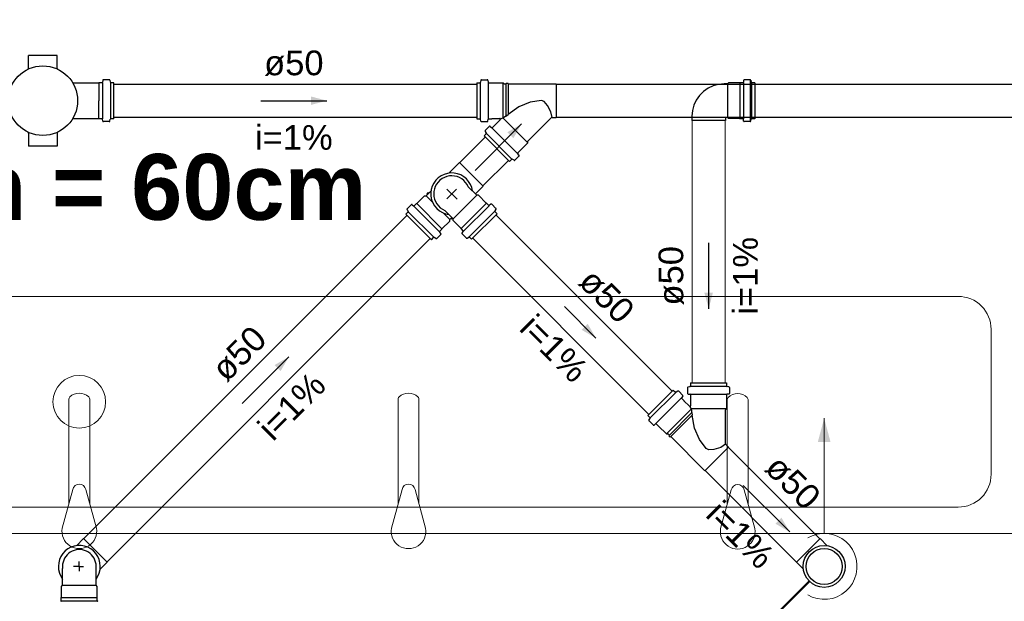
# Model space of a CAD drawing. Header units: millimetres. Extents: x -27714 to -5776, y 5810 to 9208.
# Tile 9 of 256: x -25733.05 to -25727.07, y 7028.94 to 7032.47. Entities that reach past the tile are written whole.
import ezdxf

# ---------------------------------------------------------------- set-up
doc = ezdxf.new("R2010")
doc.units = ezdxf.units.MM
for name, color, linetype, lineweight in [('CV-Condutos', 1, 'Continuous', 13), ('CV-Indicação coluna', 5, 'Continuous', 50), ('CV-Textos conduto', 7, 'Continuous', 25), ('TQ-Condutos', 3, 'Continuous', 30), ('TQ-Textos conduto', 7, 'Continuous', 25)]:
    doc.layers.add(name, color=color, linetype=linetype, lineweight=lineweight)
for name, color, linetype in [('CV-Sentido conduto', 9, 'Continuous'), ('HIDRO', 5, 'Continuous'), ('Simbolos', 5, 'Continuous'), ('Simbolos_int', 2, 'Continuous'), ('TEXTO', 7, 'Continuous'), ('TEXTO @ 100', 7, 'Continuous'), ('TEXTO @ 200', 7, 'Continuous'), ('TQ-Sentido conduto', 9, 'Continuous')]:
    doc.layers.add(name, color=color, linetype=linetype)
doc.styles.add('Arial', font='arial.ttf')
doc.styles.add('ArialN', font='arialbd.ttf')

# ---------------------------------------------------------------- blocks, each defined once
blk = doc.blocks.new('SIMBOLO NOMENCLATURA')
at = {"linetype": 'Continuous'}
blk.add_circle((-30, 0), 30, dxfattribs=at)
blk = doc.blocks.new('*U147')
at = {"layer": 'TEXTO @ 100', "linetype": 'Continuous', "xscale": 20, "yscale": 20, "zscale": 20}
blk.add_blockref('SIMBOLO NOMENCLATURA', (-25314.2283, 7009.9176), dxfattribs=at)
at = {"layer": 'TEXTO @ 200', "linetype": 'Continuous', "xscale": 40, "yscale": 40, "zscale": 40}
blk.add_blockref('SIMBOLO NOMENCLATURA', (-25314.2283, 7009.9176), dxfattribs=at)
blk = doc.blocks.new('*U151')
at = {"layer": 'TEXTO @ 100', "linetype": 'Continuous', "xscale": 20, "yscale": 20, "zscale": 20}
blk.add_blockref('SIMBOLO NOMENCLATURA', (-25312.5642, 7079.2502), dxfattribs=at)
at = {"layer": 'TEXTO @ 200', "linetype": 'Continuous', "xscale": 40, "yscale": 40, "zscale": 40}
blk.add_blockref('SIMBOLO NOMENCLATURA', (-25312.5642, 7079.2502), dxfattribs=at)
blk = doc.blocks.new('*U155')
at = {"layer": 'TEXTO @ 200', "linetype": 'Continuous', "xscale": 40, "yscale": 40, "zscale": 40}
blk.add_blockref('SIMBOLO NOMENCLATURA', (-23654.5269, 7584.9791), dxfattribs=at)
blk = doc.blocks.new('*U159')
at = {"layer": 'TEXTO @ 200', "linetype": 'Continuous', "xscale": 40, "yscale": 40, "zscale": 40}
blk.add_blockref('SIMBOLO NOMENCLATURA', (-23783.0676, 7189.4887), dxfattribs=at)

msp = doc.modelspace()

# ---------------------------------------------------------------- hatches: boundary and pattern name
at = {"layer": 'CV-Condutos', "linetype": 'Continuous'}
msp.add_hatch(color=256, dxfattribs=at).paths.add_polyline_path([(-25728.1603, 7030.0489), (-25728.1991, 7029.904), (-25728.1215, 7029.904)])
at = {"layer": 'CV-Sentido conduto', "linetype": 'Continuous'}
for points in [[(-25728.8621, 7030.714), (-25728.8362, 7030.8106), (-25728.888, 7030.8106)], [(-25729.5467, 7030.5353), (-25729.5967, 7030.6219), (-25729.6333, 7030.5853)], [(-25728.3698, 7029.3584), (-25728.4198, 7029.445), (-25728.4564, 7029.4084)]]:
    msp.add_hatch(color=256, dxfattribs=at).paths.add_polyline_path(points)
at = {"layer": 'TQ-Sentido conduto', "linetype": 'Continuous'}
for points in [[(-25731.1824, 7031.9773), (-25731.279, 7032.0032), (-25731.279, 7031.9514)], [(-25729.9988, 7031.8359), (-25730.0854, 7031.7859), (-25730.0488, 7031.7493)], [(-25731.413, 7030.4217), (-25731.4996, 7030.3717), (-25731.463, 7030.3351)]]:
    msp.add_hatch(color=256, dxfattribs=at).paths.add_polyline_path(points)

# ---------------------------------------------------------------- linework, layer by layer
at = {"color": 7, "linetype": 'Continuous', "lineweight": 0}
msp.add_line((-25738.3859, 7029.3489), (-25726.9857, 7029.3489), dxfattribs=at)
msp.add_lwpolyline([(-25726.9857, 7029.3489), (-25738.3859, 7029.3489)], dxfattribs=at)
at = {"layer": 'CV-Condutos'}
for p, q in [((-25714.8683, 7032.0773), (-25728.5821, 7032.0773)), ((-25728.9621, 7031.8561), (-25728.9621, 7030.2634)), ((-25728.7621, 7031.8561), (-25728.7621, 7030.2634)), ((-25714.8683, 7031.8773), (-25728.5821, 7031.8773)), ((-25730.1543, 7031.2844), (-25729.0834, 7030.2134)), ((-25730.2958, 7031.1429), (-25729.2248, 7030.072)), ((-25728.7426, 7029.8726), (-25728.1866, 7029.3166)), ((-25728.884, 7029.7312), (-25728.328, 7029.1752))]:
    msp.add_line(p, q, dxfattribs=at)
for points in [[(-25728.1603, 7029.3489), (-25728.1603, 7030.0489)], [(-25728.2603, 7028.9757), (-25728.2323, 7028.9623), (-25728.2026, 7028.9534), (-25728.1719, 7028.9492), (-25728.1409, 7028.9498), (-25728.1104, 7028.9552), (-25728.0811, 7028.9653), (-25728.0537, 7028.9797), (-25728.0288, 7028.9982), (-25728.0071, 7029.0203), (-25727.9891, 7029.0456), (-25727.9751, 7029.0733), (-25727.9657, 7029.1028), (-25727.9609, 7029.1334), (-25727.9609, 7029.1644), (-25727.9657, 7029.195), (-25727.9751, 7029.2245), (-25727.9891, 7029.2522), (-25728.0071, 7029.2775), (-25728.0288, 7029.2996), (-25728.0537, 7029.3181), (-25728.0811, 7029.3325), (-25728.1104, 7029.3426), (-25728.1409, 7029.348), (-25728.1719, 7029.3486), (-25728.2026, 7029.3444), (-25728.2323, 7029.3355), (-25728.2603, 7029.3221)]]:
    msp.add_lwpolyline(points, dxfattribs=at)
at = {"layer": 'CV-Indicação coluna'}
msp.add_line((-25730.0232, 7027.286), (-25728.2502, 7029.059), dxfattribs=at)
at = {"layer": 'CV-Sentido conduto'}
for points in [[(-25728.8621, 7031.114), (-25728.8621, 7030.714)], [(-25729.7385, 7030.7271), (-25729.5467, 7030.5353)], [(-25728.6526, 7029.6412), (-25728.3698, 7029.3584)]]:
    msp.add_lwpolyline(points, dxfattribs=at)
at = {"layer": 'HIDRO', "linetype": 'Continuous', "lineweight": 0}
for p, q in [((-25732.7499, 7030.1609), (-25732.7499, 7029.5265)), ((-25732.6223, 7029.5281), (-25732.6223, 7030.1609)), ((-25730.7496, 7030.1609), (-25730.7496, 7029.5265)), ((-25730.6221, 7029.5281), (-25730.6221, 7030.1609)), ((-25728.7496, 7030.1583), (-25728.7496, 7029.524)), ((-25728.6221, 7029.5255), (-25728.6221, 7030.1583)), ((-25732.7253, 7029.6161), (-25732.7899, 7029.3809)), ((-25732.5819, 7029.3809), (-25732.6464, 7029.6161)), ((-25730.7251, 7029.6161), (-25730.7896, 7029.3809)), ((-25730.5816, 7029.3809), (-25730.6462, 7029.6161)), ((-25728.7251, 7029.6135), (-25728.7896, 7029.3783)), ((-25728.5816, 7029.3783), (-25728.6462, 7029.6135))]:
    msp.add_line(p, q, dxfattribs=at)
msp.add_lwpolyline([(-25738.0259, 7029.5089, -0.414214), (-25738.2259, 7029.7089), (-25738.2259, 7029.7089), (-25738.2259, 7030.5889, -0.414214), (-25738.0259, 7030.7889), (-25738.0259, 7030.7889), (-25727.3459, 7030.7889, -0.414214), (-25727.1459, 7030.5889), (-25727.1459, 7030.5889), (-25727.1459, 7029.7089, -0.414214), (-25727.3459, 7029.5089), (-25727.3459, 7029.5089), (-25738.0259, 7029.5089)], format="xyb", dxfattribs=at)
msp.add_circle((-25732.6859, 7030.1489), 0.16, dxfattribs=at)
for centre, radius, start, end in [((-25732.722, 7030.1605), 0.0278, 140.62423, 179.19207), ((-25732.6861, 7030.1166), 0.0843, 46.98757, 133.01243), ((-25732.6507, 7030.1603), 0.0284, 1.18756, 38.92571), ((-25730.7218, 7030.1605), 0.0278, 140.62423, 179.19207), ((-25730.6859, 7030.1166), 0.0843, 46.98757, 133.01243), ((-25730.6505, 7030.1603), 0.0284, 1.18756, 38.92571), ((-25728.7218, 7030.1579), 0.0278, 140.62423, 179.19207), ((-25728.6859, 7030.114), 0.0843, 46.98757, 133.01243), ((-25728.6505, 7030.1577), 0.0284, 1.18756, 38.92571), ((-25732.6859, 7029.6089), 0.0401, 10.35435, 169.64565), ((-25730.6856, 7029.6089), 0.0401, 10.35435, 169.64565), ((-25728.6856, 7029.6063), 0.0401, 10.35435, 169.64565), ((-25732.6859, 7029.3625), 0.1056, 169.97377, 10.02623), ((-25730.6856, 7029.3625), 0.1056, 169.97377, 10.02623), ((-25728.6856, 7029.3599), 0.1056, 169.97377, 10.02623)]:
    msp.add_arc(centre, radius, start, end, dxfattribs=at)
at = {"layer": 'Simbolos'}
for p, q in [((-25732.8202, 7032.2525), (-25732.9946, 7032.2525)), ((-25732.9946, 7032.1735), (-25732.9946, 7032.2525)), ((-25732.8202, 7032.1735), (-25732.8202, 7032.2525)), ((-25732.7263, 7032.0859), (-25732.5676, 7032.0859)), ((-25732.5665, 7032.0867), (-25732.5676, 7032.0859)), ((-25732.5485, 7032.0867), (-25732.5665, 7032.0867)), ((-25732.5435, 7032.1009), (-25732.5445, 7032.0904)), ((-25732.5045, 7032.1045), (-25732.5395, 7032.1045)), ((-25732.5006, 7032.1016), (-25732.4975, 7032.0897)), ((-25732.4762, 7032.0867), (-25732.4936, 7032.0867)), ((-25732.4762, 7031.8679), (-25732.4762, 7032.0867)), ((-25730.2703, 7032.0867), (-25730.2703, 7031.8679)), ((-25730.2703, 7032.0867), (-25730.2529, 7032.0867)), ((-25730.2458, 7032.1016), (-25730.249, 7032.0897)), ((-25730.242, 7032.1045), (-25730.2069, 7032.1045)), ((-25730.2029, 7032.1009), (-25730.202, 7032.0904)), ((-25730.198, 7032.0867), (-25730.1793, 7032.0867)), ((-25730.1793, 7032.0867), (-25730.1785, 7032.0859)), ((-25730.1785, 7032.0859), (-25730.1113, 7032.0859)), ((-25730.1113, 7032.0859), (-25730.1041, 7032.0787)), ((-25730.1041, 7032.0787), (-25730.0937, 7032.0787)), ((-25730.0937, 7032.0787), (-25730.0932, 7032.0847)), ((-25730.0932, 7032.0847), (-25730.0814, 7032.0847)), ((-25730.0809, 7032.0787), (-25730.0814, 7032.0847)), ((-25730.0809, 7032.0787), (-25729.7883, 7032.0787)), ((-25729.7883, 7032.0787), (-25729.7883, 7031.8759)), ((-25728.7483, 7032.0787), (-25728.7679, 7032.0787)), ((-25728.7411, 7032.0859), (-25728.7483, 7032.0787)), ((-25728.6739, 7032.0859), (-25728.7411, 7032.0859)), ((-25728.6731, 7032.0867), (-25728.6739, 7032.0859)), ((-25728.6544, 7032.0867), (-25728.6731, 7032.0867)), ((-25728.6495, 7032.1009), (-25728.6504, 7032.0904)), ((-25728.6104, 7032.1045), (-25728.6455, 7032.1045)), ((-25728.6104, 7032.1005), (-25728.6104, 7031.8541)), ((-25728.6066, 7032.1016), (-25728.6034, 7032.0897)), ((-25728.5821, 7032.0867), (-25728.5995, 7032.0867)), ((-25728.5821, 7032.0867), (-25728.5821, 7031.8679)), ((-25728.9635, 7031.8831), (-25728.9635, 7031.8561)), ((-25732.7263, 7031.8687), (-25732.5676, 7031.8687)), ((-25732.5665, 7031.8679), (-25732.5676, 7031.8687)), ((-25732.5485, 7031.8679), (-25732.5665, 7031.8679)), ((-25732.5435, 7031.8538), (-25732.5445, 7031.8643)), ((-25732.5045, 7031.8501), (-25732.5395, 7031.8501)), ((-25732.5006, 7031.8531), (-25732.4975, 7031.865)), ((-25732.4762, 7031.8679), (-25732.4936, 7031.8679)), ((-25730.2703, 7031.8679), (-25730.2529, 7031.8679)), ((-25730.2458, 7031.8531), (-25730.249, 7031.865)), ((-25730.242, 7031.8501), (-25730.2069, 7031.8501)), ((-25730.2029, 7031.8538), (-25730.202, 7031.8643)), ((-25730.198, 7031.8679), (-25730.1793, 7031.8679)), ((-25730.1793, 7031.8679), (-25730.1785, 7031.8687)), ((-25730.1785, 7031.8687), (-25730.1313, 7031.8687)), ((-25730.1759, 7031.8144), (-25730.1284, 7031.8619)), ((-25729.9604, 7031.7318), (-25729.818, 7031.8742)), ((-25729.8138, 7031.8759), (-25729.7883, 7031.8759)), ((-25728.7607, 7031.8719), (-25728.7607, 7031.8561)), ((-25728.7483, 7031.8759), (-25728.7567, 7031.8759)), ((-25728.7411, 7031.8687), (-25728.7483, 7031.8759)), ((-25728.6739, 7031.8687), (-25728.7411, 7031.8687)), ((-25728.6731, 7031.8679), (-25728.6739, 7031.8687)), ((-25728.6544, 7031.8679), (-25728.6731, 7031.8679)), ((-25728.6495, 7031.8538), (-25728.6504, 7031.8643)), ((-25728.6104, 7031.8501), (-25728.6455, 7031.8501)), ((-25728.6066, 7031.8531), (-25728.6034, 7031.865)), ((-25728.5821, 7031.8679), (-25728.5995, 7031.8679)), ((-25732.9946, 7031.7811), (-25732.9946, 7031.7021)), ((-25732.8202, 7031.7811), (-25732.8202, 7031.7021)), ((-25730.227, 7031.7634), (-25730.2147, 7031.7756)), ((-25730.227, 7031.7634), (-25730.0723, 7031.6086)), ((-25730.2202, 7031.7911), (-25730.214, 7031.7805)), ((-25730.2196, 7031.796), (-25730.1948, 7031.8208)), ((-25730.1894, 7031.821), (-25730.1813, 7031.8142)), ((-25730.0212, 7031.6597), (-25729.9604, 7031.7205)), ((-25729.9604, 7031.7205), (-25729.9604, 7031.7318)), ((-25732.8202, 7031.7021), (-25732.9946, 7031.7021)), ((-25730.0146, 7031.6463), (-25730.0214, 7031.6543)), ((-25730.4404, 7031.5377), (-25730.3762, 7031.6019)), ((-25730.0723, 7031.6086), (-25730.06, 7031.621)), ((-25730.0445, 7031.6154), (-25730.0551, 7031.6216)), ((-25730.0396, 7031.6161), (-25730.0149, 7031.6409)), ((-25730.5783, 7031.3998), (-25730.549, 7031.429)), ((-25730.5748, 7031.4117), (-25730.5666, 7031.42)), ((-25730.571, 7031.4071), (-25730.5748, 7031.4117)), ((-25730.5619, 7031.4162), (-25730.5666, 7031.42)), ((-25730.2709, 7031.4029), (-25730.3223, 7031.4543)), ((-25730.2796, 7031.4116), (-25730.2328, 7031.4585)), ((-25730.6941, 7031.3205), (-25730.6693, 7031.3453)), ((-25730.6639, 7031.3455), (-25730.6558, 7031.3388)), ((-25730.6504, 7031.339), (-25730.6371, 7031.3522)), ((-25730.6371, 7031.3522), (-25730.636, 7031.3522)), ((-25730.636, 7031.3522), (-25730.5885, 7031.3998)), ((-25730.5885, 7031.3998), (-25730.5783, 7031.3998)), ((-25730.2607, 7031.4029), (-25730.2709, 7031.4029)), ((-25730.2132, 7031.3554), (-25730.2607, 7031.4029)), ((-25730.212, 7031.3554), (-25730.2132, 7031.3554)), ((-25730.1988, 7031.3421), (-25730.212, 7031.3554)), ((-25730.1853, 7031.3487), (-25730.1934, 7031.3419)), ((-25730.1551, 7031.3236), (-25730.1799, 7031.3484)), ((-25730.7015, 7031.2879), (-25730.6892, 7031.3002)), ((-25730.7015, 7031.2879), (-25730.5468, 7031.1332)), ((-25730.6947, 7031.3157), (-25730.6885, 7031.305)), ((-25730.4143, 7031.2595), (-25730.4657, 7031.3109)), ((-25730.3024, 7031.1363), (-25730.1477, 7031.291)), ((-25730.1545, 7031.3188), (-25730.1606, 7031.3082)), ((-25730.1477, 7031.291), (-25730.16, 7031.3033)), ((-25730.4824, 7031.1987), (-25730.4349, 7031.2462)), ((-25730.4349, 7031.2564), (-25730.423, 7031.2682)), ((-25730.4349, 7031.2462), (-25730.4349, 7031.2564)), ((-25730.4276, 7031.2637), (-25730.423, 7031.2598)), ((-25730.423, 7031.2598), (-25730.4188, 7031.264)), ((-25730.4143, 7031.2493), (-25730.4143, 7031.2595)), ((-25730.3668, 7031.2018), (-25730.4143, 7031.2493)), ((-25730.5142, 7031.1406), (-25730.4894, 7031.1654)), ((-25730.4891, 7031.1708), (-25730.4959, 7031.1789)), ((-25730.4957, 7031.1843), (-25730.4824, 7031.1975)), ((-25730.4824, 7031.1975), (-25730.4824, 7031.1987)), ((-25730.3668, 7031.2006), (-25730.3668, 7031.2018)), ((-25730.3535, 7031.1874), (-25730.3668, 7031.2006)), ((-25730.36, 7031.1739), (-25730.3533, 7031.182)), ((-25730.335, 7031.1437), (-25730.3598, 7031.1685)), ((-25730.5468, 7031.1332), (-25730.5345, 7031.1455)), ((-25730.519, 7031.14), (-25730.5296, 7031.1461)), ((-25730.3302, 7031.1431), (-25730.3195, 7031.1493)), ((-25730.3024, 7031.1363), (-25730.3147, 7031.1486)), ((-25729.2315, 7030.0654), (-25729.0768, 7030.2201)), ((-25729.0768, 7030.2201), (-25729.0644, 7030.2078)), ((-25729.049, 7030.2133), (-25729.0596, 7030.2071)), ((-25729.0441, 7030.2126), (-25729.0194, 7030.1879)), ((-25728.99, 7030.2351), (-25728.99, 7030.2)), ((-25728.987, 7030.2389), (-25728.9752, 7030.2421)), ((-25728.9722, 7030.2634), (-25728.7534, 7030.2634)), ((-25728.9722, 7030.2634), (-25728.9722, 7030.246)), ((-25728.7534, 7030.2634), (-25728.7534, 7030.246)), ((-25728.7386, 7030.2389), (-25728.7504, 7030.2421)), ((-25728.7356, 7030.2351), (-25728.7356, 7030.2)), ((-25729.0191, 7030.1825), (-25729.0259, 7030.1744)), ((-25729.0257, 7030.169), (-25729.0124, 7030.1558)), ((-25729.0124, 7030.1558), (-25729.0124, 7030.1546)), ((-25729.0124, 7030.1546), (-25728.979, 7030.1212)), ((-25728.9864, 7030.196), (-25728.9758, 7030.1951)), ((-25728.9722, 7030.1911), (-25728.9722, 7030.124)), ((-25728.7534, 7030.1911), (-25728.7534, 7030.1052)), ((-25728.7393, 7030.196), (-25728.7497, 7030.1951)), ((-25728.7534, 7030.1052), (-25728.7614, 7030.0972)), ((-25728.7614, 7030.0972), (-25728.7614, 7029.8959)), ((-25729.2315, 7030.0654), (-25729.2192, 7030.0531)), ((-25729.2247, 7030.0376), (-25729.2185, 7030.0482)), ((-25729.224, 7030.0327), (-25729.1992, 7030.008)), ((-25729.1938, 7030.0077), (-25729.1858, 7030.0145)), ((-25729.1804, 7030.0143), (-25729.1671, 7030.001)), ((-25729.1671, 7030.001), (-25729.166, 7030.001)), ((-25729.166, 7030.001), (-25729.1185, 7029.9535)), ((-25729.1185, 7029.9535), (-25729.1083, 7029.9535)), ((-25729.1083, 7029.9535), (-25729.101, 7029.9462)), ((-25729.101, 7029.9462), (-25729.1048, 7029.9416)), ((-25729.1048, 7029.9416), (-25729.0965, 7029.9332)), ((-25729.0919, 7029.9371), (-25729.0965, 7029.9332)), ((-25729.0919, 7029.9371), (-25728.885, 7029.7302)), ((-25728.885, 7029.7302), (-25728.7416, 7029.8736)), ((-25728.7596, 7029.8916), (-25728.7416, 7029.8736)), ((-25732.7032, 7029.2749), (-25732.6605, 7029.3176)), ((-25728.1429, 7029.2749), (-25728.1856, 7029.3176)), ((-25732.7872, 7029.0351), (-25732.7872, 7029.1361)), ((-25732.5844, 7029.0351), (-25732.5844, 7029.1361)), ((-25732.5598, 7029.1315), (-25732.5171, 7029.1742)), ((-25728.2863, 7029.1315), (-25728.329, 7029.1742)), ((-25732.7944, 7029.0279), (-25732.7872, 7029.0351)), ((-25732.7944, 7028.9607), (-25732.7944, 7029.0279)), ((-25732.5772, 7029.0279), (-25732.5844, 7029.0351)), ((-25732.5772, 7028.9607), (-25732.5772, 7029.0279)), ((-25732.7952, 7028.9599), (-25732.7944, 7028.9607)), ((-25732.7952, 7028.9412), (-25732.7952, 7028.9599)), ((-25732.5764, 7028.9599), (-25732.5772, 7028.9607)), ((-25732.5764, 7028.9412), (-25732.5764, 7028.9599))]:
    msp.add_line(p, q, dxfattribs=at)
for points in [[(-25732.998, 7032.1681), (-25732.9974, 7032.1685), (-25732.9967, 7032.1689), (-25732.9962, 7032.1694), (-25732.9957, 7032.17), (-25732.9953, 7032.1706), (-25732.995, 7032.1713), (-25732.9948, 7032.172), (-25732.9946, 7032.1728), (-25732.9946, 7032.1735)], [(-25732.8202, 7032.1735), (-25732.8201, 7032.1728), (-25732.82, 7032.172), (-25732.8198, 7032.1713), (-25732.8194, 7032.1706), (-25732.819, 7032.17), (-25732.8186, 7032.1694), (-25732.818, 7032.1689), (-25732.8174, 7032.1685), (-25732.8168, 7032.1681)], [(-25732.5485, 7032.0867), (-25732.5478, 7032.0868), (-25732.5472, 7032.0869), (-25732.5466, 7032.0872), (-25732.546, 7032.0876), (-25732.5455, 7032.088), (-25732.5451, 7032.0885), (-25732.5448, 7032.0891), (-25732.5446, 7032.0897), (-25732.5445, 7032.0904)], [(-25732.5395, 7032.1045), (-25732.5402, 7032.1045), (-25732.5408, 7032.1043), (-25732.5414, 7032.1041), (-25732.542, 7032.1037), (-25732.5425, 7032.1032), (-25732.5429, 7032.1027), (-25732.5432, 7032.1021), (-25732.5434, 7032.1015), (-25732.5435, 7032.1009)], [(-25732.5006, 7032.1016), (-25732.5008, 7032.1021), (-25732.5011, 7032.1026), (-25732.5014, 7032.1031), (-25732.5018, 7032.1035), (-25732.5023, 7032.1039), (-25732.5028, 7032.1042), (-25732.5034, 7032.1044), (-25732.5039, 7032.1045), (-25732.5045, 7032.1045)], [(-25732.4975, 7032.0897), (-25732.4973, 7032.0891), (-25732.497, 7032.0886), (-25732.4967, 7032.0882), (-25732.4962, 7032.0877), (-25732.4958, 7032.0874), (-25732.4953, 7032.0871), (-25732.4947, 7032.0869), (-25732.4942, 7032.0868), (-25732.4936, 7032.0867)], [(-25730.2529, 7032.0867), (-25730.2523, 7032.0868), (-25730.2517, 7032.0869), (-25730.2512, 7032.0871), (-25730.2507, 7032.0874), (-25730.2502, 7032.0877), (-25730.2498, 7032.0882), (-25730.2495, 7032.0886), (-25730.2492, 7032.0891), (-25730.249, 7032.0897)], [(-25730.242, 7032.1045), (-25730.2425, 7032.1045), (-25730.2431, 7032.1044), (-25730.2436, 7032.1042), (-25730.2441, 7032.1039), (-25730.2446, 7032.1035), (-25730.245, 7032.1031), (-25730.2454, 7032.1026), (-25730.2456, 7032.1021), (-25730.2458, 7032.1016)], [(-25730.2029, 7032.1009), (-25730.203, 7032.1015), (-25730.2033, 7032.1021), (-25730.2036, 7032.1027), (-25730.204, 7032.1032), (-25730.2045, 7032.1037), (-25730.205, 7032.1041), (-25730.2056, 7032.1043), (-25730.2063, 7032.1045), (-25730.2069, 7032.1045)], [(-25730.202, 7032.0904), (-25730.2019, 7032.0897), (-25730.2017, 7032.0891), (-25730.2014, 7032.0885), (-25730.201, 7032.088), (-25730.2005, 7032.0876), (-25730.1999, 7032.0872), (-25730.1993, 7032.0869), (-25730.1987, 7032.0868), (-25730.198, 7032.0867)], [(-25728.7679, 7032.0787), (-25728.8019, 7032.0758), (-25728.8348, 7032.0669), (-25728.8657, 7032.0525), (-25728.8937, 7032.033), (-25728.9178, 7032.0089), (-25728.9373, 7031.9809), (-25728.9517, 7031.95), (-25728.9606, 7031.9171), (-25728.9635, 7031.8831)], [(-25728.6544, 7032.0867), (-25728.6538, 7032.0868), (-25728.6531, 7032.087), (-25728.6525, 7032.0872), (-25728.652, 7032.0876), (-25728.6515, 7032.088), (-25728.6511, 7032.0885), (-25728.6508, 7032.0891), (-25728.6505, 7032.0897), (-25728.6504, 7032.0904)], [(-25728.6455, 7032.1045), (-25728.6461, 7032.1045), (-25728.6468, 7032.1043), (-25728.6474, 7032.1041), (-25728.6479, 7032.1037), (-25728.6484, 7032.1033), (-25728.6488, 7032.1027), (-25728.6491, 7032.1022), (-25728.6494, 7032.1015), (-25728.6495, 7032.1009)], [(-25728.6066, 7032.1016), (-25728.6068, 7032.1021), (-25728.607, 7032.1026), (-25728.6074, 7032.1031), (-25728.6078, 7032.1035), (-25728.6083, 7032.1039), (-25728.6088, 7032.1042), (-25728.6093, 7032.1044), (-25728.6099, 7032.1045), (-25728.6104, 7032.1045)], [(-25728.6034, 7032.0897), (-25728.6032, 7032.0892), (-25728.6029, 7032.0886), (-25728.6026, 7032.0882), (-25728.6022, 7032.0878), (-25728.6017, 7032.0874), (-25728.6012, 7032.0871), (-25728.6007, 7032.0869), (-25728.6001, 7032.0868), (-25728.5995, 7032.0867)], [(-25732.5445, 7031.8643), (-25732.5446, 7031.8649), (-25732.5448, 7031.8655), (-25732.5451, 7031.8661), (-25732.5455, 7031.8666), (-25732.546, 7031.8671), (-25732.5466, 7031.8675), (-25732.5472, 7031.8677), (-25732.5478, 7031.8679), (-25732.5485, 7031.8679)], [(-25732.5435, 7031.8538), (-25732.5434, 7031.8531), (-25732.5432, 7031.8525), (-25732.5429, 7031.8519), (-25732.5425, 7031.8514), (-25732.542, 7031.851), (-25732.5414, 7031.8506), (-25732.5408, 7031.8503), (-25732.5402, 7031.8502), (-25732.5395, 7031.8501)], [(-25732.5045, 7031.8501), (-25732.5039, 7031.8502), (-25732.5034, 7031.8503), (-25732.5028, 7031.8505), (-25732.5023, 7031.8508), (-25732.5018, 7031.8511), (-25732.5014, 7031.8516), (-25732.5011, 7031.852), (-25732.5008, 7031.8525), (-25732.5006, 7031.8531)], [(-25732.4936, 7031.8679), (-25732.4942, 7031.8679), (-25732.4947, 7031.8678), (-25732.4953, 7031.8676), (-25732.4958, 7031.8673), (-25732.4962, 7031.8669), (-25732.4967, 7031.8665), (-25732.497, 7031.866), (-25732.4973, 7031.8655), (-25732.4975, 7031.865)], [(-25730.249, 7031.865), (-25730.2492, 7031.8655), (-25730.2495, 7031.866), (-25730.2498, 7031.8665), (-25730.2502, 7031.8669), (-25730.2507, 7031.8673), (-25730.2512, 7031.8676), (-25730.2517, 7031.8678), (-25730.2523, 7031.8679), (-25730.2529, 7031.8679)], [(-25730.2458, 7031.8531), (-25730.2456, 7031.8525), (-25730.2454, 7031.852), (-25730.245, 7031.8516), (-25730.2446, 7031.8511), (-25730.2441, 7031.8508), (-25730.2436, 7031.8505), (-25730.2431, 7031.8503), (-25730.2425, 7031.8502), (-25730.242, 7031.8501)], [(-25730.2069, 7031.8501), (-25730.2063, 7031.8502), (-25730.2056, 7031.8503), (-25730.205, 7031.8506), (-25730.2045, 7031.851), (-25730.204, 7031.8514), (-25730.2036, 7031.8519), (-25730.2033, 7031.8525), (-25730.203, 7031.8531), (-25730.2029, 7031.8538)], [(-25730.198, 7031.8679), (-25730.1987, 7031.8679), (-25730.1993, 7031.8677), (-25730.1999, 7031.8675), (-25730.2005, 7031.8671), (-25730.201, 7031.8666), (-25730.2014, 7031.8661), (-25730.2017, 7031.8655), (-25730.2019, 7031.8649), (-25730.202, 7031.8643)], [(-25730.1284, 7031.8619), (-25730.1281, 7031.8623), (-25730.1278, 7031.8627), (-25730.1276, 7031.8632), (-25730.1274, 7031.8637), (-25730.1273, 7031.8642), (-25730.1273, 7031.8647), (-25730.1273, 7031.8653), (-25730.1274, 7031.8658), (-25730.1276, 7031.8663), (-25730.1278, 7031.8667), (-25730.1281, 7031.8672), (-25730.1284, 7031.8676), (-25730.1288, 7031.8679), (-25730.1293, 7031.8682), (-25730.1297, 7031.8684), (-25730.1302, 7031.8686), (-25730.1307, 7031.8687), (-25730.1313, 7031.8687)], [(-25729.8138, 7031.8759), (-25729.8143, 7031.8759), (-25729.8148, 7031.8758), (-25729.8153, 7031.8757), (-25729.8158, 7031.8756), (-25729.8163, 7031.8754), (-25729.8168, 7031.8751), (-25729.8172, 7031.8748), (-25729.8176, 7031.8745), (-25729.818, 7031.8742)], [(-25728.7567, 7031.8759), (-25728.7574, 7031.8759), (-25728.7581, 7031.8757), (-25728.7587, 7031.8754), (-25728.7593, 7031.875), (-25728.7598, 7031.8745), (-25728.7602, 7031.8739), (-25728.7605, 7031.8733), (-25728.7607, 7031.8726), (-25728.7607, 7031.8719)], [(-25728.6504, 7031.8643), (-25728.6505, 7031.8649), (-25728.6508, 7031.8656), (-25728.6511, 7031.8661), (-25728.6515, 7031.8667), (-25728.652, 7031.8671), (-25728.6525, 7031.8675), (-25728.6531, 7031.8677), (-25728.6538, 7031.8679), (-25728.6544, 7031.8679)], [(-25728.6495, 7031.8538), (-25728.6494, 7031.8531), (-25728.6491, 7031.8525), (-25728.6488, 7031.8519), (-25728.6484, 7031.8514), (-25728.6479, 7031.851), (-25728.6474, 7031.8506), (-25728.6468, 7031.8504), (-25728.6461, 7031.8502), (-25728.6455, 7031.8501)], [(-25728.6104, 7031.8501), (-25728.6099, 7031.8502), (-25728.6093, 7031.8503), (-25728.6088, 7031.8505), (-25728.6083, 7031.8508), (-25728.6078, 7031.8512), (-25728.6074, 7031.8516), (-25728.607, 7031.852), (-25728.6068, 7031.8526), (-25728.6066, 7031.8531)], [(-25728.5995, 7031.8679), (-25728.6001, 7031.8679), (-25728.6007, 7031.8678), (-25728.6012, 7031.8676), (-25728.6017, 7031.8673), (-25728.6022, 7031.8669), (-25728.6026, 7031.8665), (-25728.6029, 7031.866), (-25728.6032, 7031.8655), (-25728.6034, 7031.865)], [(-25732.9946, 7031.7811), (-25732.9946, 7031.7819), (-25732.9948, 7031.7826), (-25732.995, 7031.7833), (-25732.9953, 7031.784), (-25732.9957, 7031.7846), (-25732.9962, 7031.7852), (-25732.9967, 7031.7857), (-25732.9974, 7031.7862), (-25732.998, 7031.7865)], [(-25732.8168, 7031.7865), (-25732.8174, 7031.7862), (-25732.818, 7031.7857), (-25732.8186, 7031.7852), (-25732.819, 7031.7846), (-25732.8194, 7031.784), (-25732.8198, 7031.7833), (-25732.82, 7031.7826), (-25732.8201, 7031.7819), (-25732.8202, 7031.7811)], [(-25730.2195, 7031.796), (-25730.2199, 7031.7955), (-25730.2202, 7031.795), (-25730.2205, 7031.7945), (-25730.2206, 7031.7939), (-25730.2207, 7031.7934), (-25730.2207, 7031.7928), (-25730.2206, 7031.7922), (-25730.2204, 7031.7917), (-25730.2202, 7031.7911)], [(-25730.2146, 7031.7757), (-25730.2143, 7031.7761), (-25730.2139, 7031.7766), (-25730.2137, 7031.7771), (-25730.2136, 7031.7777), (-25730.2135, 7031.7783), (-25730.2135, 7031.7788), (-25730.2136, 7031.7794), (-25730.2138, 7031.78), (-25730.214, 7031.7805)], [(-25730.1893, 7031.821), (-25730.1899, 7031.8214), (-25730.1905, 7031.8217), (-25730.1911, 7031.8218), (-25730.1918, 7031.8219), (-25730.1924, 7031.8219), (-25730.1931, 7031.8218), (-25730.1937, 7031.8215), (-25730.1942, 7031.8212), (-25730.1947, 7031.8208)], [(-25730.1813, 7031.8142), (-25730.1807, 7031.8138), (-25730.1802, 7031.8136), (-25730.1795, 7031.8134), (-25730.1789, 7031.8133), (-25730.1782, 7031.8133), (-25730.1776, 7031.8135), (-25730.1769, 7031.8137), (-25730.1764, 7031.814), (-25730.1759, 7031.8145)], [(-25730.0211, 7031.6598), (-25730.0216, 7031.6593), (-25730.0219, 7031.6587), (-25730.0221, 7031.6581), (-25730.0223, 7031.6574), (-25730.0223, 7031.6568), (-25730.0222, 7031.6561), (-25730.022, 7031.6555), (-25730.0218, 7031.6549), (-25730.0214, 7031.6544)], [(-25730.0148, 7031.6409), (-25730.0144, 7031.6414), (-25730.0141, 7031.6419), (-25730.0138, 7031.6425), (-25730.0137, 7031.6432), (-25730.0137, 7031.6438), (-25730.0138, 7031.6445), (-25730.0139, 7031.6451), (-25730.0142, 7031.6457), (-25730.0146, 7031.6463)], [(-25730.0551, 7031.6216), (-25730.0556, 7031.6218), (-25730.0562, 7031.622), (-25730.0568, 7031.6221), (-25730.0573, 7031.6221), (-25730.0579, 7031.622), (-25730.0585, 7031.6219), (-25730.059, 7031.6217), (-25730.0595, 7031.6213), (-25730.0599, 7031.621)], [(-25730.0445, 7031.6154), (-25730.0439, 7031.6152), (-25730.0434, 7031.615), (-25730.0428, 7031.6149), (-25730.0422, 7031.6149), (-25730.0417, 7031.615), (-25730.0411, 7031.6151), (-25730.0406, 7031.6154), (-25730.0401, 7031.6157), (-25730.0396, 7031.6161)], [(-25730.3223, 7031.4543), (-25730.3295, 7031.4684), (-25730.3387, 7031.4813), (-25730.3496, 7031.4928), (-25730.3621, 7031.5025), (-25730.3759, 7031.5103), (-25730.3906, 7031.5161), (-25730.406, 7031.5197), (-25730.4218, 7031.521), (-25730.4376, 7031.5201), (-25730.4531, 7031.5168), (-25730.468, 7031.5114), (-25730.4819, 7031.5039), (-25730.4946, 7031.4944), (-25730.5058, 7031.4832), (-25730.5153, 7031.4705), (-25730.5228, 7031.4566), (-25730.5282, 7031.4417), (-25730.5315, 7031.4262), (-25730.5324, 7031.4104), (-25730.5311, 7031.3946), (-25730.5275, 7031.3792), (-25730.5217, 7031.3645), (-25730.5139, 7031.3507), (-25730.5041, 7031.3382), (-25730.4927, 7031.3273), (-25730.4798, 7031.3181), (-25730.4657, 7031.3109)], [(-25730.6639, 7031.3455), (-25730.6644, 7031.3459), (-25730.665, 7031.3462), (-25730.6656, 7031.3464), (-25730.6663, 7031.3465), (-25730.667, 7031.3464), (-25730.6676, 7031.3463), (-25730.6682, 7031.3461), (-25730.6688, 7031.3457), (-25730.6693, 7031.3453)], [(-25730.1799, 7031.3484), (-25730.1804, 7031.3488), (-25730.181, 7031.3492), (-25730.1816, 7031.3494), (-25730.1822, 7031.3495), (-25730.1829, 7031.3496), (-25730.1835, 7031.3495), (-25730.1842, 7031.3493), (-25730.1848, 7031.349), (-25730.1853, 7031.3486)], [(-25730.6941, 7031.3205), (-25730.6944, 7031.3201), (-25730.6947, 7031.3196), (-25730.695, 7031.3191), (-25730.6951, 7031.3185), (-25730.6952, 7031.3179), (-25730.6952, 7031.3173), (-25730.6951, 7031.3168), (-25730.6949, 7031.3162), (-25730.6947, 7031.3157)], [(-25730.6892, 7031.3002), (-25730.6888, 7031.3006), (-25730.6885, 7031.3011), (-25730.6883, 7031.3017), (-25730.6881, 7031.3022), (-25730.688, 7031.3028), (-25730.688, 7031.3034), (-25730.6881, 7031.304), (-25730.6883, 7031.3045), (-25730.6886, 7031.305)], [(-25730.6558, 7031.3388), (-25730.6552, 7031.3384), (-25730.6547, 7031.3381), (-25730.654, 7031.3379), (-25730.6534, 7031.3378), (-25730.6527, 7031.3379), (-25730.6521, 7031.338), (-25730.6515, 7031.3382), (-25730.6509, 7031.3386), (-25730.6504, 7031.339)], [(-25730.1988, 7031.3421), (-25730.1983, 7031.3417), (-25730.1977, 7031.3414), (-25730.1971, 7031.3411), (-25730.1965, 7031.341), (-25730.1958, 7031.341), (-25730.1952, 7031.341), (-25730.1945, 7031.3412), (-25730.1939, 7031.3415), (-25730.1934, 7031.3419)], [(-25730.1606, 7031.3081), (-25730.1609, 7031.3076), (-25730.1611, 7031.3071), (-25730.1611, 7031.3065), (-25730.1612, 7031.3059), (-25730.1611, 7031.3053), (-25730.1609, 7031.3048), (-25730.1607, 7031.3042), (-25730.1604, 7031.3038), (-25730.16, 7031.3033)], [(-25730.1545, 7031.3188), (-25730.1542, 7031.3193), (-25730.1541, 7031.3199), (-25730.154, 7031.3204), (-25730.154, 7031.321), (-25730.154, 7031.3216), (-25730.1542, 7031.3222), (-25730.1544, 7031.3227), (-25730.1547, 7031.3232), (-25730.1551, 7031.3236)], [(-25730.4957, 7031.1843), (-25730.4961, 7031.1838), (-25730.4964, 7031.1832), (-25730.4967, 7031.1826), (-25730.4968, 7031.182), (-25730.4968, 7031.1813), (-25730.4968, 7031.1807), (-25730.4966, 7031.18), (-25730.4963, 7031.1794), (-25730.4959, 7031.1789)], [(-25730.4894, 7031.1654), (-25730.489, 7031.1659), (-25730.4886, 7031.1665), (-25730.4884, 7031.1671), (-25730.4883, 7031.1677), (-25730.4882, 7031.1684), (-25730.4883, 7031.169), (-25730.4885, 7031.1697), (-25730.4888, 7031.1703), (-25730.4892, 7031.1708)], [(-25730.36, 7031.1739), (-25730.3604, 7031.1734), (-25730.3607, 7031.1728), (-25730.3609, 7031.1721), (-25730.361, 7031.1715), (-25730.3609, 7031.1708), (-25730.3608, 7031.1702), (-25730.3606, 7031.1696), (-25730.3602, 7031.169), (-25730.3598, 7031.1685)], [(-25730.3533, 7031.182), (-25730.3529, 7031.1825), (-25730.3526, 7031.1831), (-25730.3524, 7031.1838), (-25730.3523, 7031.1844), (-25730.3524, 7031.1851), (-25730.3525, 7031.1857), (-25730.3527, 7031.1863), (-25730.3531, 7031.1869), (-25730.3535, 7031.1874)], [(-25730.5296, 7031.1461), (-25730.5302, 7031.1464), (-25730.5307, 7031.1466), (-25730.5313, 7031.1466), (-25730.5319, 7031.1467), (-25730.5325, 7031.1466), (-25730.533, 7031.1464), (-25730.5335, 7031.1462), (-25730.534, 7031.1459), (-25730.5345, 7031.1455)], [(-25730.519, 7031.14), (-25730.5185, 7031.1397), (-25730.5179, 7031.1396), (-25730.5173, 7031.1395), (-25730.5168, 7031.1395), (-25730.5162, 7031.1395), (-25730.5156, 7031.1397), (-25730.5151, 7031.1399), (-25730.5146, 7031.1402), (-25730.5142, 7031.1406)], [(-25730.335, 7031.1437), (-25730.3346, 7031.1434), (-25730.3341, 7031.143), (-25730.3336, 7031.1428), (-25730.333, 7031.1426), (-25730.3324, 7031.1426), (-25730.3318, 7031.1426), (-25730.3313, 7031.1427), (-25730.3307, 7031.1428), (-25730.3302, 7031.1431)], [(-25730.3147, 7031.1486), (-25730.3151, 7031.149), (-25730.3156, 7031.1493), (-25730.3162, 7031.1495), (-25730.3167, 7031.1497), (-25730.3173, 7031.1498), (-25730.3179, 7031.1498), (-25730.3185, 7031.1497), (-25730.319, 7031.1495), (-25730.3195, 7031.1492)], [(-25729.0644, 7030.2078), (-25729.064, 7030.2074), (-25729.0635, 7030.2071), (-25729.063, 7030.2068), (-25729.0624, 7030.2067), (-25729.0619, 7030.2066), (-25729.0613, 7030.2066), (-25729.0607, 7030.2067), (-25729.0601, 7030.2069), (-25729.0596, 7030.2071)], [(-25729.0441, 7030.2126), (-25729.0446, 7030.213), (-25729.0451, 7030.2133), (-25729.0456, 7030.2136), (-25729.0462, 7030.2137), (-25729.0467, 7030.2138), (-25729.0473, 7030.2138), (-25729.0479, 7030.2137), (-25729.0484, 7030.2135), (-25729.049, 7030.2133)], [(-25728.987, 7030.239), (-25728.9876, 7030.2388), (-25728.9881, 7030.2385), (-25728.9886, 7030.2382), (-25728.989, 7030.2378), (-25728.9893, 7030.2373), (-25728.9896, 7030.2368), (-25728.9898, 7030.2362), (-25728.9899, 7030.2357), (-25728.99, 7030.2351)], [(-25728.9751, 7030.2421), (-25728.9746, 7030.2423), (-25728.9741, 7030.2426), (-25728.9736, 7030.2429), (-25728.9732, 7030.2433), (-25728.9728, 7030.2438), (-25728.9725, 7030.2443), (-25728.9723, 7030.2448), (-25728.9722, 7030.2454), (-25728.9722, 7030.246)], [(-25728.7534, 7030.246), (-25728.7533, 7030.2454), (-25728.7532, 7030.2448), (-25728.753, 7030.2443), (-25728.7527, 7030.2438), (-25728.7524, 7030.2433), (-25728.752, 7030.2429), (-25728.7515, 7030.2426), (-25728.751, 7030.2423), (-25728.7504, 7030.2421)], [(-25728.7356, 7030.2351), (-25728.7356, 7030.2357), (-25728.7357, 7030.2362), (-25728.7359, 7030.2368), (-25728.7362, 7030.2373), (-25728.7366, 7030.2378), (-25728.737, 7030.2382), (-25728.7375, 7030.2385), (-25728.738, 7030.2388), (-25728.7385, 7030.239)], [(-25729.0259, 7030.1744), (-25729.0263, 7030.1739), (-25729.0266, 7030.1733), (-25729.0268, 7030.1726), (-25729.0268, 7030.172), (-25729.0268, 7030.1713), (-25729.0267, 7030.1707), (-25729.0264, 7030.1701), (-25729.0261, 7030.1695), (-25729.0257, 7030.169)], [(-25729.0191, 7030.1825), (-25729.0187, 7030.183), (-25729.0185, 7030.1836), (-25729.0183, 7030.1842), (-25729.0182, 7030.1849), (-25729.0182, 7030.1855), (-25729.0184, 7030.1862), (-25729.0186, 7030.1868), (-25729.0189, 7030.1874), (-25729.0194, 7030.1879)], [(-25728.99, 7030.2), (-25728.9899, 7030.1994), (-25728.9898, 7030.1987), (-25728.9895, 7030.1981), (-25728.9891, 7030.1976), (-25728.9887, 7030.1971), (-25728.9882, 7030.1967), (-25728.9876, 7030.1964), (-25728.987, 7030.1961), (-25728.9863, 7030.196)], [(-25728.9722, 7030.1911), (-25728.9723, 7030.1918), (-25728.9724, 7030.1924), (-25728.9727, 7030.193), (-25728.973, 7030.1936), (-25728.9735, 7030.1941), (-25728.974, 7030.1945), (-25728.9746, 7030.1948), (-25728.9752, 7030.195), (-25728.9759, 7030.1951)], [(-25728.7497, 7030.1951), (-25728.7504, 7030.195), (-25728.751, 7030.1948), (-25728.7516, 7030.1945), (-25728.7521, 7030.194), (-25728.7525, 7030.1936), (-25728.7529, 7030.193), (-25728.7532, 7030.1924), (-25728.7533, 7030.1918), (-25728.7534, 7030.1911)], [(-25728.7392, 7030.196), (-25728.7386, 7030.1961), (-25728.738, 7030.1964), (-25728.7374, 7030.1967), (-25728.7369, 7030.1971), (-25728.7364, 7030.1976), (-25728.7361, 7030.1981), (-25728.7358, 7030.1987), (-25728.7356, 7030.1994), (-25728.7356, 7030.2)], [(-25728.979, 7030.1212), (-25728.9786, 7030.1209), (-25728.9782, 7030.1206), (-25728.9777, 7030.1204), (-25728.9772, 7030.1202), (-25728.9767, 7030.1201), (-25728.9762, 7030.12), (-25728.9757, 7030.1201), (-25728.9752, 7030.1202), (-25728.9747, 7030.1204), (-25728.9742, 7030.1206), (-25728.9738, 7030.1209), (-25728.9734, 7030.1212), (-25728.973, 7030.1216), (-25728.9727, 7030.122), (-25728.9725, 7030.1225), (-25728.9723, 7030.123), (-25728.9722, 7030.1235), (-25728.9722, 7030.124)], [(-25729.2247, 7030.0376), (-25729.2249, 7030.0371), (-25729.2251, 7030.0365), (-25729.2252, 7030.0359), (-25729.2252, 7030.0353), (-25729.2251, 7030.0348), (-25729.225, 7030.0342), (-25729.2247, 7030.0337), (-25729.2244, 7030.0332), (-25729.224, 7030.0327)], [(-25729.2185, 7030.0482), (-25729.2183, 7030.0487), (-25729.2181, 7030.0493), (-25729.218, 7030.0499), (-25729.218, 7030.0505), (-25729.2181, 7030.051), (-25729.2182, 7030.0516), (-25729.2185, 7030.0521), (-25729.2188, 7030.0526), (-25729.2192, 7030.0531)], [(-25729.1992, 7030.008), (-25729.1987, 7030.0075), (-25729.1982, 7030.0072), (-25729.1976, 7030.007), (-25729.1969, 7030.0068), (-25729.1963, 7030.0068), (-25729.1956, 7030.0069), (-25729.195, 7030.0071), (-25729.1944, 7030.0074), (-25729.1938, 7030.0077)], [(-25729.1804, 7030.0143), (-25729.1809, 7030.0147), (-25729.1815, 7030.015), (-25729.1821, 7030.0153), (-25729.1827, 7030.0154), (-25729.1834, 7030.0154), (-25729.184, 7030.0154), (-25729.1847, 7030.0152), (-25729.1852, 7030.0149), (-25729.1858, 7030.0145)], [(-25728.7614, 7029.8959), (-25728.7614, 7029.8954), (-25728.7613, 7029.8948), (-25728.7612, 7029.8943), (-25728.761, 7029.8938), (-25728.7608, 7029.8933), (-25728.7606, 7029.8929), (-25728.7603, 7029.8924), (-25728.76, 7029.892), (-25728.7596, 7029.8916)], [(-25732.5844, 7029.1361), (-25732.5836, 7029.1489), (-25732.5844, 7029.1618), (-25732.5868, 7029.1744), (-25732.5908, 7029.1866), (-25732.5962, 7029.1982), (-25732.6031, 7029.209), (-25732.6113, 7029.2189), (-25732.6206, 7029.2277), (-25732.631, 7029.2352), (-25732.6423, 7029.2414), (-25732.6542, 7029.2461), (-25732.6666, 7029.2493), (-25732.6794, 7029.2509), (-25732.6922, 7029.2509), (-25732.7049, 7029.2493), (-25732.7174, 7029.2461), (-25732.7293, 7029.2414), (-25732.7405, 7029.2352), (-25732.7509, 7029.2277), (-25732.7603, 7029.2189), (-25732.7684, 7029.209), (-25732.7753, 7029.1982), (-25732.7808, 7029.1866), (-25732.7848, 7029.1744), (-25732.7872, 7029.1618), (-25732.788, 7029.1489), (-25732.7872, 7029.1361)], [(-25732.7988, 7028.9372), (-25732.7982, 7028.9373), (-25732.7976, 7028.9375), (-25732.797, 7028.9378), (-25732.7965, 7028.9382), (-25732.796, 7028.9387), (-25732.7957, 7028.9393), (-25732.7954, 7028.9399), (-25732.7953, 7028.9405), (-25732.7952, 7028.9412)], [(-25732.5764, 7028.9412), (-25732.5763, 7028.9405), (-25732.5761, 7028.9399), (-25732.5759, 7028.9393), (-25732.5755, 7028.9387), (-25732.5751, 7028.9382), (-25732.5746, 7028.9378), (-25732.574, 7028.9375), (-25732.5734, 7028.9373), (-25732.5727, 7028.9372)]]:
    msp.add_lwpolyline(points, dxfattribs=at)
for centre, radius in [((-25732.9074, 7031.9773), 0.2112), ((-25728.1603, 7029.1489), 0.1272)]:
    msp.add_circle(centre, radius, dxfattribs=at)
at = {"layer": 'Simbolos_int'}
for p, q in [((-25732.5676, 7032.0859), (-25732.5676, 7031.9773)), ((-25732.5448, 7032.0867), (-25732.5448, 7031.8679)), ((-25732.4967, 7032.0867), (-25732.4967, 7031.8679)), ((-25730.2498, 7032.0867), (-25730.2498, 7031.8679)), ((-25730.2017, 7032.0867), (-25730.2017, 7031.8679)), ((-25730.1113, 7031.8727), (-25730.1113, 7032.0859)), ((-25730.0937, 7032.0787), (-25730.0937, 7031.8842)), ((-25730.0809, 7032.0787), (-25730.0809, 7031.8942)), ((-25728.7483, 7032.0787), (-25728.7483, 7031.8759)), ((-25728.6731, 7032.0867), (-25728.6731, 7031.8679)), ((-25728.6507, 7032.0867), (-25728.6507, 7031.8679)), ((-25728.6026, 7032.0867), (-25728.6026, 7031.8679)), ((-25732.5676, 7031.8687), (-25732.5676, 7031.9773)), ((-25730.0937, 7031.8842), (-25730.0809, 7031.8942)), ((-25729.9604, 7031.7205), (-25730.1122, 7031.8723)), ((-25728.7607, 7031.8561), (-25728.9635, 7031.8561)), ((-25730.2125, 7031.7778), (-25730.0578, 7031.6231)), ((-25730.1785, 7031.8118), (-25730.0238, 7031.6572)), ((-25730.3762, 7031.6019), (-25730.2328, 7031.4585)), ((-25730.4523, 7031.3823), (-25730.394, 7031.4407)), ((-25730.3911, 7031.3797), (-25730.4521, 7031.4407)), ((-25730.423, 7031.4116), (-25730.3911, 7031.3797)), ((-25730.636, 7031.3522), (-25730.4824, 7031.1987)), ((-25730.5783, 7031.3998), (-25730.5398, 7031.3613)), ((-25730.2709, 7031.4029), (-25730.4143, 7031.2595)), ((-25730.212, 7031.3554), (-25730.3668, 7031.2006)), ((-25730.687, 7031.3024), (-25730.5323, 7031.1477)), ((-25730.653, 7031.3364), (-25730.4983, 7031.1817)), ((-25730.4349, 7031.2564), (-25730.4734, 7031.2949)), ((-25730.3509, 7031.1848), (-25730.1962, 7031.3395)), ((-25730.3169, 7031.1508), (-25730.1622, 7031.3055)), ((-25728.9722, 7030.2429), (-25728.7534, 7030.2429)), ((-25729.217, 7030.0509), (-25729.0623, 7030.2056)), ((-25729.183, 7030.0169), (-25729.0282, 7030.1716)), ((-25728.9722, 7030.1948), (-25728.7534, 7030.1948)), ((-25728.9677, 7030.1043), (-25729.1185, 7029.9535)), ((-25728.7534, 7030.1052), (-25728.9681, 7030.1052)), ((-25729.101, 7029.9462), (-25728.9634, 7030.0837)), ((-25729.0919, 7029.9371), (-25728.9614, 7030.0676)), ((-25728.9634, 7030.0837), (-25728.9614, 7030.0676)), ((-25732.5171, 7029.1742), (-25732.6605, 7029.3176)), ((-25728.1856, 7029.3176), (-25728.329, 7029.1742)), ((-25732.6858, 7029.1489), (-25732.7215, 7029.1489)), ((-25732.6858, 7029.1489), (-25732.6858, 7029.1791)), ((-25732.6858, 7029.1489), (-25732.6611, 7029.1489)), ((-25732.6858, 7029.1489), (-25732.6858, 7029.1202)), ((-25732.7872, 7029.0351), (-25732.5844, 7029.0351)), ((-25732.7952, 7028.9599), (-25732.5764, 7028.9599)), ((-25732.5764, 7028.9375), (-25732.7952, 7028.9375))]:
    msp.add_line(p, q, dxfattribs=at)
for points in [[(-25729.8607, 7031.9723), (-25729.8772, 7031.9782), (-25729.9456, 7031.9689), (-25730.0157, 7031.94), (-25730.0809, 7031.8942)], [(-25729.8132, 7031.8759), (-25729.8202, 7031.9098), (-25729.8418, 7031.949), (-25729.8607, 7031.9723)], [(-25730.0937, 7031.8842), (-25730.103, 7031.8766), (-25730.1273, 7031.8649)], [(-25730.297, 7031.429), (-25730.3016, 7031.4494), (-25730.3094, 7031.4688), (-25730.3203, 7031.4866), (-25730.3339, 7031.5024), (-25730.35, 7031.5158), (-25730.368, 7031.5263), (-25730.3875, 7031.5338), (-25730.408, 7031.5379), (-25730.4289, 7031.5387), (-25730.4496, 7031.536), (-25730.4696, 7031.53), (-25730.4883, 7031.5208), (-25730.5053, 7031.5087), (-25730.5201, 7031.4939), (-25730.5322, 7031.4769), (-25730.5414, 7031.4582), (-25730.5474, 7031.4382), (-25730.5501, 7031.4175), (-25730.5493, 7031.3966), (-25730.5452, 7031.3761), (-25730.5377, 7031.3566), (-25730.5272, 7031.3386), (-25730.5138, 7031.3225), (-25730.498, 7031.3089), (-25730.4802, 7031.298), (-25730.4608, 7031.2902), (-25730.4404, 7031.2856)], [(-25728.9634, 7030.0837), (-25728.9646, 7030.0957), (-25728.9735, 7030.1211)], [(-25728.861, 7029.8566), (-25728.8768, 7029.8642), (-25728.9186, 7029.919), (-25728.9477, 7029.9891), (-25728.9614, 7030.0676)], [(-25728.7592, 7029.8912), (-25728.7881, 7029.8722), (-25728.8311, 7029.8597), (-25728.861, 7029.8566)], [(-25732.5844, 7029.0721), (-25732.5732, 7029.0897), (-25732.565, 7029.109), (-25732.5601, 7029.1293), (-25732.5586, 7029.1501), (-25732.5605, 7029.1709), (-25732.5658, 7029.1911), (-25732.5743, 7029.2102), (-25732.5858, 7029.2276), (-25732.6, 7029.2429), (-25732.6166, 7029.2556), (-25732.635, 7029.2655), (-25732.6547, 7029.2723), (-25732.6753, 7029.2757), (-25732.6962, 7029.2757), (-25732.7168, 7029.2723), (-25732.7366, 7029.2655), (-25732.755, 7029.2556), (-25732.7715, 7029.2429), (-25732.7857, 7029.2276), (-25732.7973, 7029.2102), (-25732.8058, 7029.1911), (-25732.8111, 7029.1709), (-25732.813, 7029.1501), (-25732.8115, 7029.1293), (-25732.8065, 7029.109), (-25732.7984, 7029.0897), (-25732.7872, 7029.0721)]]:
    msp.add_lwpolyline(points, dxfattribs=at)
msp.add_circle((-25728.1603, 7029.1489), 0.1094, dxfattribs=at)
at = {"layer": 'TQ-Condutos'}
for p, q in [((-25732.4762, 7032.0773), (-25730.2703, 7032.0773)), ((-25729.7883, 7032.0773), (-25716.9704, 7032.0773)), ((-25732.4762, 7031.8773), (-25730.2703, 7031.8773)), ((-25729.7883, 7031.8773), (-25716.9704, 7031.8773)), ((-25730.3752, 7031.6009), (-25730.2198, 7031.7563)), ((-25730.2338, 7031.4594), (-25730.0784, 7031.6148)), ((-25732.6595, 7029.3166), (-25730.6948, 7031.2813)), ((-25732.5181, 7029.1752), (-25730.5534, 7031.1398))]:
    msp.add_line(p, q, dxfattribs=at)
at = {"layer": 'TQ-Sentido conduto'}
for points in [[(-25731.5824, 7031.9773), (-25731.1824, 7031.9773)], [(-25730.2816, 7031.5531), (-25729.9988, 7031.8359)], [(-25731.6958, 7030.1389), (-25731.413, 7030.4217)]]:
    msp.add_lwpolyline(points, dxfattribs=at)

# ---------------------------------------------------------------- block references
at = {"layer": 'TEXTO'}
for name in ['*U155', '*U159', '*U151', '*U147']:
    msp.add_blockref(name, (0, 0), dxfattribs=at)

# ---------------------------------------------------------------- texts
at = {"color": 7, "lineweight": 0, "insert": (-25734.195, 7031.6537), "char_height": 0.4, "width": 13.011585, "attachment_point": 2, "style": 'ArialN'}
msp.add_mtext('\\\\pqc;escovário h = 60cm', dxfattribs=at)
at = {"layer": 'CV-Textos conduto', "char_height": 0.15, "attachment_point": 8, "line_spacing_factor": 0.6, "style": 'Arial'}
for s, insert, width, rotation in [('i=1%', (-25728.5626, 7030.914), 0.943445, 90.00021), ('ø50', (-25729.0126, 7030.914), 0.722104, 90.00021), ('ø50', (-25729.5362, 7030.7376), 0.722104, 314.99989), ('i=1%', (-25729.8544, 7030.4194), 0.943445, 314.99989), ('ø50', (-25728.4048, 7029.6062), 0.722104, 314.99989), ('i=1%', (-25728.723, 7029.288), 0.943445, 314.99989)]:
    msp.add_mtext(s, dxfattribs=dict(at, insert=insert, width=width, rotation=rotation))
at = {"layer": 'TQ-Textos conduto', "char_height": 0.15, "attachment_point": 8, "line_spacing_factor": 0.6, "style": 'Arial'}
for s, insert, width in [('ø50', (-25731.3824, 7032.1278), 0.722104), ('i=1%', (-25731.3824, 7031.6778), 0.943445)]:
    msp.add_mtext(s, dxfattribs=dict(at, insert=insert, width=width))
at = {"layer": 'TQ-Textos conduto', "char_height": 0.15, "attachment_point": 8, "rotation": 45.00011, "line_spacing_factor": 0.6, "style": 'Arial'}
for s, insert, width in [('ø50', (-25731.6608, 7030.3867), 0.722104), ('i=1%', (-25731.3426, 7030.0685), 0.943445)]:
    msp.add_mtext(s, dxfattribs=dict(at, insert=insert, width=width))

doc.saveas('drawing.dxf')
